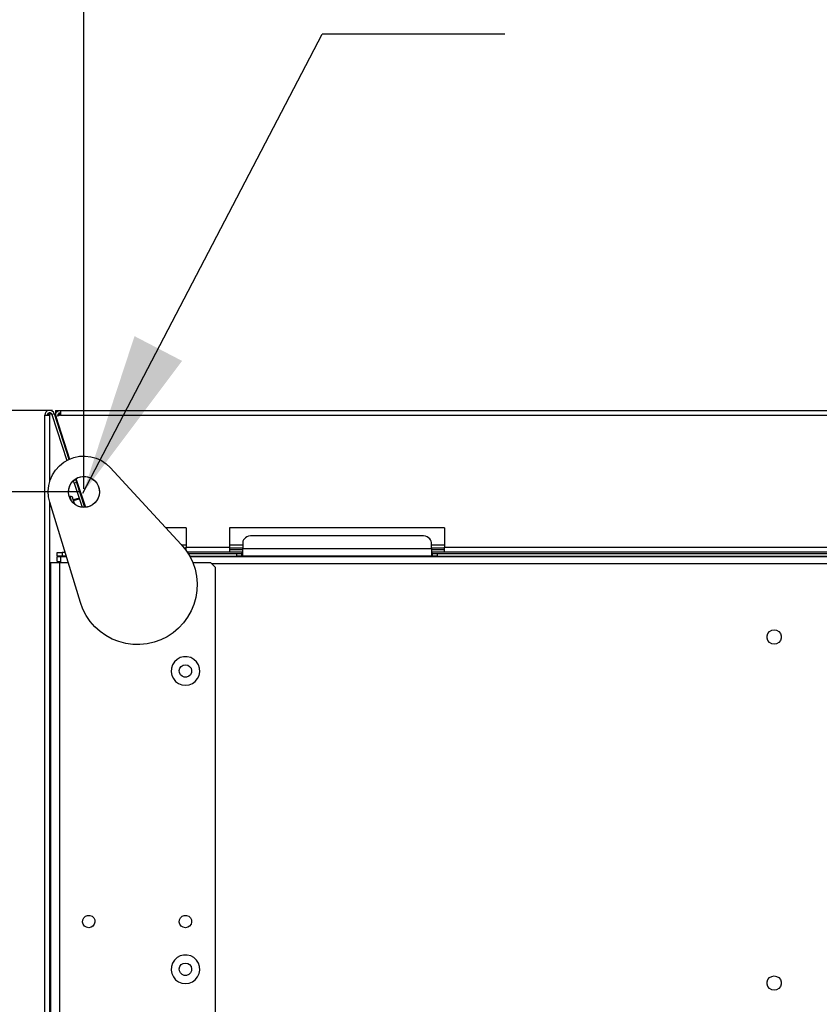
# Model space of a CAD drawing. Header units: millimetres. Extents: x 0 to 39025, y -31299 to 8400.
# Tile 218 of 256: x 14174 to 14509, y -11191 to -10779. Entities that reach past the tile are written whole.
import ezdxf

# ---------------------------------------------------------------- set-up
doc = ezdxf.new("R2010")
doc.units = ezdxf.units.MM
doc.header["$PDSIZE"] = -1
doc.layers.add('ANOTACIJE', color=7, linetype='Continuous')
doc.layers.add('DIMENZIJE', color=4, linetype='Continuous')
doc.styles.add('SLDTEXTSTYLE6', font='txt')
doc.styles.get("Standard").update_dxf_attribs({"font": 'Montserrat-Regular.ttf'})
doc.dimstyles.new('SLDDIMSTYLE0', dxfattribs={"dimtxt": 3, "dimasz": 3.414889, "dimexe": 0, "dimexo": 0.0625, "dimgap": 0.75, "dimtad": 1, "dimdec": 0, "dimlfac": 20, "dimrnd": 1e-09, "dimzin": 12, "dimdsep": 46, "dimtxsty": 'SLDTEXTSTYLE6', "dimsah": 1, "dimcen": 0.09, "dimadec": 0, "dimazin": 3, "dimtfac": 1, "dimtdec": 0, "dimtofl": 0, "dimtmove": 0, "dimatfit": 3, "dimfxl": 1, "dimfrac": 2, "dimtolj": 1, "dimtzin": 12, "dimarcsym": 0})
doc.dimstyles.new('SLDDIMSTYLE3', dxfattribs={"dimtxt": 0.18, "dimasz": 3.414889, "dimexe": 0, "dimexo": 0.0625, "dimgap": 0, "dimtad": 0, "dimtih": 1, "dimtoh": 1, "dimdec": 0, "dimrnd": 1e-09, "dimzin": 0, "dimdsep": 46, "dimtxsty": 'Standard', "dimsah": 1, "dimcen": 0.09, "dimadec": 0, "dimazin": 0, "dimtfac": 3.414889, "dimtdec": 0, "dimtofl": 0, "dimtmove": 0, "dimatfit": 3, "dimfxl": 1, "dimfrac": 2, "dimtolj": 1, "dimtzin": 0, "dimarcsym": 0})

# ---------------------------------------------------------------- blocks, each defined once
blk = doc.blocks.new('Adapt 2 (spodaj)')
at = {"lineweight": 25}
for points, knots in [([(3.9, 713.59), (3.9, 713.59), (3.57, 714.21), (3.57, 714.21), (3.57, 714.21), (3.04, 714.68), (3.04, 714.68), (3.04, 714.68), (2.39, 714.94), (2.39, 714.94), (2.39, 714.94), (1.69, 714.95), (1.69, 714.95), (1.69, 714.95), (1.02, 714.72), (1.02, 714.72), (1.02, 714.72), (0.48, 714.27), (0.48, 714.27), (0.48, 714.27), (0.12, 713.67), (0.12, 713.67), (0.12, 713.67), (0, 712.98), (0, 712.98)], [0, 0, 0, 0, 1, 1, 1, 2, 2, 2, 3, 3, 3, 4, 4, 4, 5, 5, 5, 6, 6, 6, 7, 7, 7, 8, 8, 8, 8]), ([(2.95, 713.28), (2.95, 713.28), (2.79, 713.59), (2.79, 713.59), (2.79, 713.59), (2.52, 713.83), (2.52, 713.83), (2.52, 713.83), (2.2, 713.96), (2.2, 713.96), (2.2, 713.96), (1.85, 713.96), (1.85, 713.96), (1.85, 713.96), (1.51, 713.85), (1.51, 713.85), (1.51, 713.85), (1.24, 713.63), (1.24, 713.63), (1.24, 713.63), (1.06, 713.32), (1.06, 713.32), (1.06, 713.32), (1, 712.98), (1, 712.98)], [0, 0, 0, 0, 1, 1, 1, 2, 2, 2, 3, 3, 3, 4, 4, 4, 5, 5, 5, 6, 6, 6, 7, 7, 7, 8, 8, 8, 8]), ([(4.5, 714.95), (4.5, 714.95), (4.5, 714.87), (4.5, 714.87), (4.5, 714.87), (4.5, 714.65), (4.5, 714.65), (4.5, 714.65), (4.5, 714.31), (4.5, 714.31), (4.5, 714.31), (4.5, 713.9), (4.5, 713.9), (4.5, 713.9), (4.5, 713.5), (4.5, 713.5), (4.5, 713.5), (4.5, 713.16), (4.5, 713.16), (4.5, 713.16), (4.5, 712.93), (4.5, 712.93), (4.5, 712.93), (4.5, 712.85), (4.5, 712.85)], [0, 0, 0, 0, 1, 1, 1, 2, 2, 2, 3, 3, 3, 4, 4, 4, 5, 5, 5, 6, 6, 6, 7, 7, 7, 8, 8, 8, 8]), ([(4.62, 712.36), (4.62, 712.36), (4.53, 712.82), (4.53, 712.82), (4.53, 712.82), (4.55, 713.29), (4.55, 713.29), (4.55, 713.29), (4.67, 713.74), (4.67, 713.74), (4.67, 713.74), (4.91, 714.15), (4.91, 714.15), (4.91, 714.15), (5.22, 714.5), (5.22, 714.5), (5.22, 714.5), (5.62, 714.76), (5.62, 714.76), (5.62, 714.76), (6.06, 714.92), (6.06, 714.92), (6.06, 714.92), (6.52, 714.98), (6.52, 714.98)], [0, 0, 0, 0, 1, 1, 1, 2, 2, 2, 3, 3, 3, 4, 4, 4, 5, 5, 5, 6, 6, 6, 7, 7, 7, 8, 8, 8, 8]), ([(5.57, 712.67), (5.57, 712.67), (5.53, 712.9), (5.53, 712.9), (5.53, 712.9), (5.54, 713.13), (5.54, 713.13), (5.54, 713.13), (5.6, 713.36), (5.6, 713.36), (5.6, 713.36), (5.71, 713.56), (5.71, 713.56), (5.71, 713.56), (5.87, 713.73), (5.87, 713.73), (5.87, 713.73), (6.07, 713.87), (6.07, 713.87), (6.07, 713.87), (6.29, 713.95), (6.29, 713.95), (6.29, 713.95), (6.52, 713.97), (6.52, 713.97)], [0, 0, 0, 0, 1, 1, 1, 2, 2, 2, 3, 3, 3, 4, 4, 4, 5, 5, 5, 6, 6, 6, 7, 7, 7, 8, 8, 8, 8]), ([(6.47, 714), (6.47, 714), (6.44, 713.98), (6.44, 713.98), (6.44, 713.98), (6.25, 713.79), (6.25, 713.79), (6.25, 713.79), (6.1, 713.59), (6.1, 713.59), (6.1, 713.59), (5.99, 713.37), (5.99, 713.37), (5.99, 713.37), (5.91, 713.14), (5.91, 713.14), (5.91, 713.14), (5.88, 712.9), (5.88, 712.9), (5.88, 712.9), (5.88, 712.85), (5.88, 712.85)], [0, 0, 0, 0, 1, 1, 1, 2, 2, 2, 3, 3, 3, 4, 4, 4, 5, 5, 5, 6, 6, 6, 7, 7, 7, 7]), ([(6.52, 714.98), (6.52, 714.98), (6.52, 714.94), (6.52, 714.94), (6.52, 714.94), (6.52, 714.82), (6.52, 714.82), (6.52, 714.82), (6.52, 714.64), (6.52, 714.64), (6.52, 714.64), (6.52, 714.39), (6.52, 714.39), (6.52, 714.39), (6.52, 714.09), (6.52, 714.09), (6.52, 714.09), (6.52, 713.74), (6.52, 713.74), (6.52, 713.74), (6.52, 713.36), (6.52, 713.36), (6.52, 713.36), (6.52, 712.98), (6.52, 712.98)], [0, 0, 0, 0, 1, 1, 1, 2, 2, 2, 3, 3, 3, 4, 4, 4, 5, 5, 5, 6, 6, 6, 7, 7, 7, 8, 8, 8, 8]), ([(0, 712.98), (0, 712.98), (0.08, 712.98), (0.08, 712.98), (0.08, 712.98), (0.31, 712.98), (0.31, 712.98), (0.31, 712.98), (0.65, 712.98), (0.65, 712.98), (0.65, 712.98), (1.05, 712.98), (1.05, 712.98), (1.05, 712.98), (1.45, 712.98), (1.45, 712.98), (1.45, 712.98), (1.79, 712.98), (1.79, 712.98), (1.79, 712.98), (2.02, 712.98), (2.02, 712.98), (2.02, 712.98), (2.1, 712.98), (2.1, 712.98)], [0, 0, 0, 0, 1, 1, 1, 2, 2, 2, 3, 3, 3, 4, 4, 4, 5, 5, 5, 6, 6, 6, 7, 7, 7, 8, 8, 8, 8]), ([(2, 713.31), (2, 713.31), (1.62, 713.23), (1.62, 713.23), (1.62, 713.23), (1.29, 713.15), (1.29, 713.15), (1.29, 713.15), (1.08, 713.06), (1.08, 713.06), (1.08, 713.06), (1, 712.98), (1, 712.98)], [0, 0, 0, 0, 1, 1, 1, 2, 2, 2, 3, 3, 3, 4, 4, 4, 4]), ([(2, 713.33), (2, 713.33), (1.23, 713.25), (1.23, 713.25), (1.23, 713.25), (1.05, 713.23), (1.05, 713.23)], [0, 0, 0, 0, 1, 1, 1, 2, 2, 2, 2]), ([(4.5, 712.85), (4.5, 712.85), (4.5, 712.84), (4.5, 712.84), (4.5, 712.84), (4.5, 712.79), (4.5, 712.79), (4.5, 712.79), (4.5, 712.72), (4.5, 712.72), (4.5, 712.72), (4.5, 712.62), (4.5, 712.62), (4.5, 712.62), (4.5, 712.51), (4.5, 712.51), (4.5, 712.51), (4.5, 712.37), (4.5, 712.37), (4.5, 712.37), (4.5, 712.22), (4.5, 712.22), (4.5, 712.22), (4.5, 712.07), (4.5, 712.07)], [0, 0, 0, 0, 1, 1, 1, 2, 2, 2, 3, 3, 3, 4, 4, 4, 5, 5, 5, 6, 6, 6, 7, 7, 7, 8, 8, 8, 8]), ([(5.99, 712.8), (5.99, 712.8), (6.1, 713.01), (6.1, 713.01), (6.1, 713.01), (6.25, 713.21), (6.25, 713.21), (6.25, 713.21), (6.44, 713.4), (6.44, 713.4), (6.44, 713.4), (6.52, 713.46), (6.52, 713.46)], [0, 0, 0, 0, 1, 1, 1, 2, 2, 2, 3, 3, 3, 4, 4, 4, 4]), ([(2.06, 676.45), (2.06, 676.45), (1.55, 678.76), (1.55, 678.76), (1.55, 678.76), (1.4, 681.13), (1.4, 681.13), (1.4, 681.13), (1.64, 683.49), (1.64, 683.49), (1.64, 683.49), (2.24, 685.79), (2.24, 685.79), (2.24, 685.79), (3.2, 687.96), (3.2, 687.96), (3.2, 687.96), (4.49, 689.95), (4.49, 689.95), (4.49, 689.95), (6.08, 691.72), (6.08, 691.72), (6.08, 691.72), (7.93, 693.21), (7.93, 693.21), (7.93, 693.21), (9.99, 694.39), (9.99, 694.39), (9.99, 694.39), (12.21, 695.24), (12.21, 695.24), (12.21, 695.24), (14.53, 695.72), (14.53, 695.72), (14.53, 695.72), (16.9, 695.82), (16.9, 695.82), (16.9, 695.82), (19.26, 695.56), (19.26, 695.56), (19.26, 695.56), (21.55, 694.92), (21.55, 694.92), (21.55, 694.92), (23.71, 693.93), (23.71, 693.93), (23.71, 693.93), (25.68, 692.62), (25.68, 692.62), (25.68, 692.62), (27.42, 691.01), (27.42, 691.01)], [0, 0, 0, 0, 1, 1, 1, 2, 2, 2, 3, 3, 3, 4, 4, 4, 5, 5, 5, 6, 6, 6, 7, 7, 7, 8, 8, 8, 9, 9, 9, 10, 10, 10, 11, 11, 11, 12, 12, 12, 13, 13, 13, 14, 14, 14, 15, 15, 15, 16, 16, 16, 17, 17, 17, 17]), ([(10.76, 677.6), (10.76, 677.6), (11.66, 676.39), (11.66, 676.39), (11.66, 676.39), (12.82, 675.41), (12.82, 675.41), (12.82, 675.41), (14.16, 674.73), (14.16, 674.73), (14.16, 674.73), (15.63, 674.38), (15.63, 674.38), (15.63, 674.38), (17.14, 674.38), (17.14, 674.38), (17.14, 674.38), (18.61, 674.72), (18.61, 674.72), (18.61, 674.72), (19.96, 675.39), (19.96, 675.39), (19.96, 675.39), (21.12, 676.36), (21.12, 676.36), (21.12, 676.36), (22.02, 677.57), (22.02, 677.57), (22.02, 677.57), (22.62, 678.95), (22.62, 678.95), (22.62, 678.95), (22.89, 680.44), (22.89, 680.44), (22.89, 680.44), (22.8, 681.95), (22.8, 681.95), (22.8, 681.95), (22.38, 683.39), (22.38, 683.39), (22.38, 683.39), (21.63, 684.7), (21.63, 684.7), (21.63, 684.7), (20.59, 685.8), (20.59, 685.8), (20.59, 685.8), (19.33, 686.63), (19.33, 686.63), (19.33, 686.63), (17.92, 687.16), (17.92, 687.16), (17.92, 687.16), (16.42, 687.33), (16.42, 687.33), (16.42, 687.33), (14.92, 687.16), (14.92, 687.16), (14.92, 687.16), (13.5, 686.65), (13.5, 686.65), (13.5, 686.65), (12.23, 685.82), (12.23, 685.82), (12.23, 685.82), (11.2, 684.73), (11.2, 684.73), (11.2, 684.73), (10.44, 683.42), (10.44, 683.42), (10.44, 683.42), (10, 681.98), (10, 681.98), (10, 681.98), (9.91, 680.47), (9.91, 680.47), (9.91, 680.47), (10.17, 678.99), (10.17, 678.99), (10.17, 678.99), (10.76, 677.6), (10.76, 677.6)], [0, 0, 0, 0, 1, 1, 1, 2, 2, 2, 3, 3, 3, 4, 4, 4, 5, 5, 5, 6, 6, 6, 7, 7, 7, 8, 8, 8, 9, 9, 9, 10, 10, 10, 11, 11, 11, 12, 12, 12, 13, 13, 13, 14, 14, 14, 15, 15, 15, 16, 16, 16, 17, 17, 17, 18, 18, 18, 19, 19, 19, 20, 20, 20, 21, 21, 21, 22, 22, 22, 23, 23, 23, 24, 24, 24, 25, 25, 25, 26, 26, 26, 27, 27, 27, 27]), ([(10.57, 678.85), (10.57, 678.85), (10.41, 678.77), (10.41, 678.77), (10.41, 678.77), (10.27, 678.68), (10.27, 678.68)], [0, 0, 0, 0, 1, 1, 1, 2, 2, 2, 2]), ([(11.7, 678.27), (11.7, 678.27), (11.63, 678.43), (11.63, 678.43), (11.63, 678.43), (11.53, 678.58), (11.53, 678.58), (11.53, 678.58), (11.4, 678.7), (11.4, 678.7), (11.4, 678.7), (11.25, 678.79), (11.25, 678.79), (11.25, 678.79), (11.09, 678.86), (11.09, 678.86), (11.09, 678.86), (10.92, 678.89), (10.92, 678.89), (10.92, 678.89), (10.74, 678.88), (10.74, 678.88), (10.74, 678.88), (10.57, 678.85), (10.57, 678.85)], [0, 0, 0, 0, 1, 1, 1, 2, 2, 2, 3, 3, 3, 4, 4, 4, 5, 5, 5, 6, 6, 6, 7, 7, 7, 8, 8, 8, 8]), ([(11.18, 676.96), (11.18, 676.96), (11.01, 677.5), (11.01, 677.5), (11.01, 677.5), (10.76, 678.27), (10.76, 678.27), (10.76, 678.27), (10.61, 678.73), (10.61, 678.73), (10.61, 678.73), (10.57, 678.85), (10.57, 678.85)], [0, 0, 0, 0, 1, 1, 1, 2, 2, 2, 3, 3, 3, 4, 4, 4, 4]), ([(12.57, 675.58), (12.57, 675.58), (12.53, 675.71), (12.53, 675.71), (12.53, 675.71), (12.19, 676.77), (12.19, 676.77), (12.19, 676.77), (11.92, 677.58), (11.92, 677.58), (11.92, 677.58), (11.76, 678.09), (11.76, 678.09), (11.76, 678.09), (11.7, 678.27), (11.7, 678.27)], [0, 0, 0, 0, 1, 1, 1, 2, 2, 2, 3, 3, 3, 4, 4, 4, 5, 5, 5, 5]), ([(86.9, 662.41), (86.9, 662.41), (86.12, 662.36), (86.12, 662.36), (86.12, 662.36), (85.37, 662.19), (85.37, 662.19), (85.37, 662.19), (84.68, 661.93), (84.68, 661.93), (84.68, 661.93), (84.07, 661.58), (84.07, 661.58), (84.07, 661.58), (83.58, 661.15), (83.58, 661.15), (83.58, 661.15), (83.21, 660.66), (83.21, 660.66), (83.21, 660.66), (82.98, 660.13), (82.98, 660.13), (82.98, 660.13), (82.9, 659.58), (82.9, 659.58)], [0, 0, 0, 0, 1, 1, 1, 2, 2, 2, 3, 3, 3, 4, 4, 4, 5, 5, 5, 6, 6, 6, 7, 7, 7, 8, 8, 8, 8]), ([(161.9, 659.58), (161.9, 659.58), (161.82, 660.13), (161.82, 660.13), (161.82, 660.13), (161.6, 660.66), (161.6, 660.66), (161.6, 660.66), (161.23, 661.15), (161.23, 661.15), (161.23, 661.15), (160.73, 661.58), (160.73, 661.58), (160.73, 661.58), (160.12, 661.93), (160.12, 661.93), (160.12, 661.93), (159.43, 662.19), (159.43, 662.19), (159.43, 662.19), (158.68, 662.36), (158.68, 662.36), (158.68, 662.36), (157.9, 662.41), (157.9, 662.41)], [0, 0, 0, 0, 1, 1, 1, 2, 2, 2, 3, 3, 3, 4, 4, 4, 5, 5, 5, 6, 6, 6, 7, 7, 7, 8, 8, 8, 8]), ([(57.17, 658.76), (57.17, 658.76), (59.07, 656.44), (59.07, 656.44), (59.07, 656.44), (60.67, 653.92), (60.67, 653.92), (60.67, 653.92), (61.96, 651.22), (61.96, 651.22), (61.96, 651.22), (62.92, 648.39), (62.92, 648.39), (62.92, 648.39), (63.53, 645.46), (63.53, 645.46), (63.53, 645.46), (63.79, 642.48), (63.79, 642.48), (63.79, 642.48), (63.69, 639.5), (63.69, 639.5), (63.69, 639.5), (63.24, 636.54), (63.24, 636.54), (63.24, 636.54), (62.44, 633.66), (62.44, 633.66), (62.44, 633.66), (61.3, 630.9), (61.3, 630.9), (61.3, 630.9), (59.83, 628.29), (59.83, 628.29), (59.83, 628.29), (58.07, 625.88), (58.07, 625.88), (58.07, 625.88), (56.03, 623.69), (56.03, 623.69), (56.03, 623.69), (53.75, 621.76), (53.75, 621.76), (53.75, 621.76), (51.24, 620.12), (51.24, 620.12), (51.24, 620.12), (48.57, 618.79), (48.57, 618.79), (48.57, 618.79), (45.75, 617.79), (45.75, 617.79), (45.75, 617.79), (42.83, 617.13), (42.83, 617.13), (42.83, 617.13), (39.86, 616.83), (39.86, 616.83), (39.86, 616.83), (36.87, 616.88), (36.87, 616.88), (36.87, 616.88), (33.91, 617.29), (33.91, 617.29), (33.91, 617.29), (31.02, 618.05), (31.02, 618.05), (31.02, 618.05), (28.24, 619.15), (28.24, 619.15), (28.24, 619.15), (25.61, 620.57), (25.61, 620.57), (25.61, 620.57), (23.17, 622.29), (23.17, 622.29), (23.17, 622.29), (20.95, 624.3), (20.95, 624.3), (20.95, 624.3), (18.99, 626.56), (18.99, 626.56), (18.99, 626.56), (17.31, 629.03), (17.31, 629.03), (17.31, 629.03), (15.94, 631.69), (15.94, 631.69), (15.94, 631.69), (14.89, 634.49), (14.89, 634.49)], [0, 0, 0, 0, 1, 1, 1, 2, 2, 2, 3, 3, 3, 4, 4, 4, 5, 5, 5, 6, 6, 6, 7, 7, 7, 8, 8, 8, 9, 9, 9, 10, 10, 10, 11, 11, 11, 12, 12, 12, 13, 13, 13, 14, 14, 14, 15, 15, 15, 16, 16, 16, 17, 17, 17, 18, 18, 18, 19, 19, 19, 20, 20, 20, 21, 21, 21, 22, 22, 22, 23, 23, 23, 24, 24, 24, 25, 25, 25, 26, 26, 26, 27, 27, 27, 28, 28, 28, 29, 29, 29, 30, 30, 30, 30]), ([(59.16, 656.32), (59.16, 656.32), (59.16, 656.56), (59.16, 656.56), (59.16, 656.56), (59.16, 656.91), (59.16, 656.91), (59.16, 656.91), (59.16, 657.29), (59.16, 657.29), (59.16, 657.29), (59.16, 657.67), (59.16, 657.67)], [0, 0, 0, 0, 1, 1, 1, 2, 2, 2, 3, 3, 3, 4, 4, 4, 4]), ([(77.4, 657.67), (77.4, 657.67), (77.4, 657.29), (77.4, 657.29), (77.4, 657.29), (77.4, 656.91), (77.4, 656.91), (77.4, 656.91), (77.4, 656.56), (77.4, 656.56), (77.4, 656.56), (77.4, 656.26), (77.4, 656.26), (77.4, 656.26), (77.4, 656.01), (77.4, 656.01), (77.4, 656.01), (77.4, 655.83), (77.4, 655.83), (77.4, 655.83), (77.4, 655.71), (77.4, 655.71), (77.4, 655.71), (77.4, 655.67), (77.4, 655.67)], [0, 0, 0, 0, 1, 1, 1, 2, 2, 2, 3, 3, 3, 4, 4, 4, 5, 5, 5, 6, 6, 6, 7, 7, 7, 8, 8, 8, 8]), ([(82.9, 653.92), (82.9, 653.92), (82.9, 654), (82.9, 654), (82.9, 654), (82.9, 654.23), (82.9, 654.23), (82.9, 654.23), (82.9, 654.58), (82.9, 654.58), (82.9, 654.58), (82.9, 655.04), (82.9, 655.04), (82.9, 655.04), (82.9, 655.55), (82.9, 655.55), (82.9, 655.55), (82.9, 656.08), (82.9, 656.08), (82.9, 656.08), (82.9, 656.57), (82.9, 656.57), (82.9, 656.57), (82.9, 657), (82.9, 657)], [0, 0, 0, 0, 1, 1, 1, 2, 2, 2, 3, 3, 3, 4, 4, 4, 5, 5, 5, 6, 6, 6, 7, 7, 7, 8, 8, 8, 8]), ([(161.9, 657), (161.9, 657), (161.9, 656.57), (161.9, 656.57), (161.9, 656.57), (161.9, 656.08), (161.9, 656.08), (161.9, 656.08), (161.9, 655.55), (161.9, 655.55), (161.9, 655.55), (161.9, 655.04), (161.9, 655.04), (161.9, 655.04), (161.9, 654.58), (161.9, 654.58), (161.9, 654.58), (161.9, 654.23), (161.9, 654.23), (161.9, 654.23), (161.9, 654), (161.9, 654), (161.9, 654), (161.9, 653.92), (161.9, 653.92)], [0, 0, 0, 0, 1, 1, 1, 2, 2, 2, 3, 3, 3, 4, 4, 4, 5, 5, 5, 6, 6, 6, 7, 7, 7, 8, 8, 8, 8]), ([(167.4, 655.67), (167.4, 655.67), (167.4, 655.71), (167.4, 655.71), (167.4, 655.71), (167.4, 655.83), (167.4, 655.83), (167.4, 655.83), (167.4, 656.01), (167.4, 656.01), (167.4, 656.01), (167.4, 656.26), (167.4, 656.26), (167.4, 656.26), (167.4, 656.56), (167.4, 656.56), (167.4, 656.56), (167.4, 656.91), (167.4, 656.91), (167.4, 656.91), (167.4, 657.29), (167.4, 657.29), (167.4, 657.29), (167.4, 657.67), (167.4, 657.67)], [0, 0, 0, 0, 1, 1, 1, 2, 2, 2, 3, 3, 3, 4, 4, 4, 5, 5, 5, 6, 6, 6, 7, 7, 7, 8, 8, 8, 8]), ([(6.7, 651.28), (6.7, 651.28), (6.7, 651.37), (6.7, 651.37), (6.7, 651.37), (6.7, 651.9), (6.7, 651.9), (6.7, 651.9), (6.7, 652.38), (6.7, 652.38), (6.7, 652.38), (6.7, 652.81), (6.7, 652.81), (6.7, 652.81), (6.7, 653.15), (6.7, 653.15), (6.7, 653.15), (6.7, 653.41), (6.7, 653.41), (6.7, 653.41), (6.7, 653.57), (6.7, 653.57), (6.7, 653.57), (6.7, 653.63), (6.7, 653.63)], [0, 0, 0, 0, 1, 1, 1, 2, 2, 2, 3, 3, 3, 4, 4, 4, 5, 5, 5, 6, 6, 6, 7, 7, 7, 8, 8, 8, 8]), ([(2.4, 651.28), (2.4, 651.28), (2.47, 651.28), (2.47, 651.28), (2.47, 651.28), (2.69, 651.28), (2.69, 651.28), (2.69, 651.28), (3.04, 651.28), (3.04, 651.28), (3.04, 651.28), (3.51, 651.28), (3.51, 651.28), (3.51, 651.28), (4.09, 651.28), (4.09, 651.28), (4.09, 651.28), (4.75, 651.28), (4.75, 651.28), (4.75, 651.28), (5.46, 651.28), (5.46, 651.28), (5.46, 651.28), (6.2, 651.28), (6.2, 651.28)], [0, 0, 0, 0, 1, 1, 1, 2, 2, 2, 3, 3, 3, 4, 4, 4, 5, 5, 5, 6, 6, 6, 7, 7, 7, 8, 8, 8, 8]), ([(305.5, 622.98), (305.5, 622.98), (304.47, 622.8), (304.47, 622.8), (304.47, 622.8), (303.57, 622.27), (303.57, 622.27), (303.57, 622.27), (302.9, 621.48), (302.9, 621.48), (302.9, 621.48), (302.55, 620.5), (302.55, 620.5), (302.55, 620.5), (302.55, 619.46), (302.55, 619.46), (302.55, 619.46), (302.9, 618.47), (302.9, 618.47), (302.9, 618.47), (303.57, 617.68), (303.57, 617.68), (303.57, 617.68), (304.47, 617.16), (304.47, 617.16), (304.47, 617.16), (305.5, 616.98), (305.5, 616.98), (305.5, 616.98), (306.53, 617.16), (306.53, 617.16), (306.53, 617.16), (307.43, 617.68), (307.43, 617.68), (307.43, 617.68), (308.1, 618.47), (308.1, 618.47), (308.1, 618.47), (308.45, 619.46), (308.45, 619.46), (308.45, 619.46), (308.45, 620.5), (308.45, 620.5), (308.45, 620.5), (308.1, 621.48), (308.1, 621.48), (308.1, 621.48), (307.43, 622.27), (307.43, 622.27), (307.43, 622.27), (306.53, 622.8), (306.53, 622.8), (306.53, 622.8), (305.5, 622.98), (305.5, 622.98)], [0, 0, 0, 0, 1, 1, 1, 2, 2, 2, 3, 3, 3, 4, 4, 4, 5, 5, 5, 6, 6, 6, 7, 7, 7, 8, 8, 8, 9, 9, 9, 10, 10, 10, 11, 11, 11, 12, 12, 12, 13, 13, 13, 14, 14, 14, 15, 15, 15, 16, 16, 16, 17, 17, 17, 18, 18, 18, 18]), ([(305.5, 616.98), (305.5, 616.98), (306.53, 617.16), (306.53, 617.16), (306.53, 617.16), (307.43, 617.68), (307.43, 617.68), (307.43, 617.68), (308.1, 618.47), (308.1, 618.47), (308.1, 618.47), (308.45, 619.46), (308.45, 619.46), (308.45, 619.46), (308.45, 620.5), (308.45, 620.5), (308.45, 620.5), (308.1, 621.48), (308.1, 621.48), (308.1, 621.48), (307.43, 622.27), (307.43, 622.27), (307.43, 622.27), (306.53, 622.8), (306.53, 622.8), (306.53, 622.8), (305.5, 622.98), (305.5, 622.98), (305.5, 622.98), (304.47, 622.8), (304.47, 622.8), (304.47, 622.8), (303.57, 622.27), (303.57, 622.27), (303.57, 622.27), (302.9, 621.48), (302.9, 621.48), (302.9, 621.48), (302.55, 620.5), (302.55, 620.5), (302.55, 620.5), (302.55, 619.46), (302.55, 619.46), (302.55, 619.46), (302.9, 618.47), (302.9, 618.47), (302.9, 618.47), (303.57, 617.68), (303.57, 617.68), (303.57, 617.68), (304.47, 617.16), (304.47, 617.16), (304.47, 617.16), (305.5, 616.98), (305.5, 616.98)], [0, 0, 0, 0, 1, 1, 1, 2, 2, 2, 3, 3, 3, 4, 4, 4, 5, 5, 5, 6, 6, 6, 7, 7, 7, 8, 8, 8, 9, 9, 9, 10, 10, 10, 11, 11, 11, 12, 12, 12, 13, 13, 13, 14, 14, 14, 15, 15, 15, 16, 16, 16, 17, 17, 17, 18, 18, 18, 18]), ([(58.9, 599.78), (58.9, 599.78), (57.41, 599.96), (57.41, 599.96), (57.41, 599.96), (56.01, 600.52), (56.01, 600.52), (56.01, 600.52), (54.79, 601.4), (54.79, 601.4), (54.79, 601.4), (53.83, 602.56), (53.83, 602.56), (53.83, 602.56), (53.2, 603.92), (53.2, 603.92), (53.2, 603.92), (52.91, 605.4), (52.91, 605.4), (52.91, 605.4), (53.01, 606.9), (53.01, 606.9), (53.01, 606.9), (53.47, 608.33), (53.47, 608.33), (53.47, 608.33), (54.28, 609.6), (54.28, 609.6), (54.28, 609.6), (55.38, 610.63), (55.38, 610.63), (55.38, 610.63), (56.69, 611.36), (56.69, 611.36), (56.69, 611.36), (58.15, 611.73), (58.15, 611.73), (58.15, 611.73), (59.65, 611.73), (59.65, 611.73), (59.65, 611.73), (61.11, 611.36), (61.11, 611.36), (61.11, 611.36), (62.43, 610.63), (62.43, 610.63), (62.43, 610.63), (63.52, 609.6), (63.52, 609.6), (63.52, 609.6), (64.33, 608.33), (64.33, 608.33), (64.33, 608.33), (64.79, 606.9), (64.79, 606.9), (64.79, 606.9), (64.89, 605.4), (64.89, 605.4), (64.89, 605.4), (64.61, 603.92), (64.61, 603.92), (64.61, 603.92), (63.97, 602.56), (63.97, 602.56), (63.97, 602.56), (63.01, 601.4), (63.01, 601.4), (63.01, 601.4), (61.79, 600.52), (61.79, 600.52), (61.79, 600.52), (60.39, 599.96), (60.39, 599.96), (60.39, 599.96), (58.9, 599.78), (58.9, 599.78)], [0, 0, 0, 0, 1, 1, 1, 2, 2, 2, 3, 3, 3, 4, 4, 4, 5, 5, 5, 6, 6, 6, 7, 7, 7, 8, 8, 8, 9, 9, 9, 10, 10, 10, 11, 11, 11, 12, 12, 12, 13, 13, 13, 14, 14, 14, 15, 15, 15, 16, 16, 16, 17, 17, 17, 18, 18, 18, 19, 19, 19, 20, 20, 20, 21, 21, 21, 22, 22, 22, 23, 23, 23, 24, 24, 24, 25, 25, 25, 25]), ([(58.9, 608.37), (58.9, 608.37), (57.96, 608.2), (57.96, 608.2), (57.96, 608.2), (57.15, 607.7), (57.15, 607.7), (57.15, 607.7), (56.57, 606.94), (56.57, 606.94), (56.57, 606.94), (56.31, 606.01), (56.31, 606.01), (56.31, 606.01), (56.4, 605.07), (56.4, 605.07), (56.4, 605.07), (56.83, 604.21), (56.83, 604.21), (56.83, 604.21), (57.53, 603.57), (57.53, 603.57), (57.53, 603.57), (58.42, 603.22), (58.42, 603.22), (58.42, 603.22), (59.38, 603.22), (59.38, 603.22), (59.38, 603.22), (60.27, 603.57), (60.27, 603.57), (60.27, 603.57), (60.98, 604.21), (60.98, 604.21), (60.98, 604.21), (61.4, 605.07), (61.4, 605.07), (61.4, 605.07), (61.49, 606.01), (61.49, 606.01), (61.49, 606.01), (61.23, 606.94), (61.23, 606.94), (61.23, 606.94), (60.65, 607.7), (60.65, 607.7), (60.65, 607.7), (59.84, 608.2), (59.84, 608.2), (59.84, 608.2), (58.9, 608.37), (58.9, 608.37)], [0, 0, 0, 0, 1, 1, 1, 2, 2, 2, 3, 3, 3, 4, 4, 4, 5, 5, 5, 6, 6, 6, 7, 7, 7, 8, 8, 8, 9, 9, 9, 10, 10, 10, 11, 11, 11, 12, 12, 12, 13, 13, 13, 14, 14, 14, 15, 15, 15, 16, 16, 16, 17, 17, 17, 17]), ([(2.1, 600.38), (2.1, 600.38), (2.14, 600.38), (2.14, 600.38), (2.14, 600.38), (2.27, 600.38), (2.27, 600.38), (2.27, 600.38), (2.4, 600.38), (2.4, 600.38)], [0, 0, 0, 0, 1, 1, 1, 2, 2, 2, 3, 3, 3, 3]), ([(2.4, 520.38), (2.4, 520.38), (2.27, 520.38), (2.27, 520.38), (2.27, 520.38), (2.14, 520.38), (2.14, 520.38), (2.14, 520.38), (2.1, 520.38), (2.1, 520.38)], [0, 0, 0, 0, 1, 1, 1, 2, 2, 2, 3, 3, 3, 3]), ([(18.4, 498.17), (18.4, 498.17), (19.34, 498.35), (19.34, 498.35), (19.34, 498.35), (20.15, 498.85), (20.15, 498.85), (20.15, 498.85), (20.73, 499.62), (20.73, 499.62), (20.73, 499.62), (20.99, 500.53), (20.99, 500.53), (20.99, 500.53), (20.9, 501.49), (20.9, 501.49), (20.9, 501.49), (20.48, 502.34), (20.48, 502.34), (20.48, 502.34), (19.77, 502.99), (19.77, 502.99), (19.77, 502.99), (18.88, 503.33), (18.88, 503.33), (18.88, 503.33), (17.92, 503.33), (17.92, 503.33), (17.92, 503.33), (17.03, 502.99), (17.03, 502.99), (17.03, 502.99), (16.33, 502.34), (16.33, 502.34), (16.33, 502.34), (15.9, 501.49), (15.9, 501.49), (15.9, 501.49), (15.81, 500.53), (15.81, 500.53), (15.81, 500.53), (16.07, 499.62), (16.07, 499.62), (16.07, 499.62), (16.65, 498.85), (16.65, 498.85), (16.65, 498.85), (17.46, 498.35), (17.46, 498.35), (17.46, 498.35), (18.4, 498.17), (18.4, 498.17)], [0, 0, 0, 0, 1, 1, 1, 2, 2, 2, 3, 3, 3, 4, 4, 4, 5, 5, 5, 6, 6, 6, 7, 7, 7, 8, 8, 8, 9, 9, 9, 10, 10, 10, 11, 11, 11, 12, 12, 12, 13, 13, 13, 14, 14, 14, 15, 15, 15, 16, 16, 16, 17, 17, 17, 17]), ([(58.9, 498.17), (58.9, 498.17), (59.84, 498.35), (59.84, 498.35), (59.84, 498.35), (60.65, 498.85), (60.65, 498.85), (60.65, 498.85), (61.23, 499.62), (61.23, 499.62), (61.23, 499.62), (61.49, 500.53), (61.49, 500.53), (61.49, 500.53), (61.4, 501.49), (61.4, 501.49), (61.4, 501.49), (60.98, 502.34), (60.98, 502.34), (60.98, 502.34), (60.27, 502.99), (60.27, 502.99), (60.27, 502.99), (59.38, 503.33), (59.38, 503.33), (59.38, 503.33), (58.42, 503.33), (58.42, 503.33), (58.42, 503.33), (57.53, 502.99), (57.53, 502.99), (57.53, 502.99), (56.83, 502.34), (56.83, 502.34), (56.83, 502.34), (56.4, 501.49), (56.4, 501.49), (56.4, 501.49), (56.31, 500.53), (56.31, 500.53), (56.31, 500.53), (56.57, 499.62), (56.57, 499.62), (56.57, 499.62), (57.15, 498.85), (57.15, 498.85), (57.15, 498.85), (57.96, 498.35), (57.96, 498.35), (57.96, 498.35), (58.9, 498.17), (58.9, 498.17)], [0, 0, 0, 0, 1, 1, 1, 2, 2, 2, 3, 3, 3, 4, 4, 4, 5, 5, 5, 6, 6, 6, 7, 7, 7, 8, 8, 8, 9, 9, 9, 10, 10, 10, 11, 11, 11, 12, 12, 12, 13, 13, 13, 14, 14, 14, 15, 15, 15, 16, 16, 16, 17, 17, 17, 17]), ([(58.9, 474.77), (58.9, 474.77), (57.41, 474.96), (57.41, 474.96), (57.41, 474.96), (56.01, 475.52), (56.01, 475.52), (56.01, 475.52), (54.79, 476.4), (54.79, 476.4), (54.79, 476.4), (53.83, 477.56), (53.83, 477.56), (53.83, 477.56), (53.2, 478.92), (53.2, 478.92), (53.2, 478.92), (52.91, 480.4), (52.91, 480.4), (52.91, 480.4), (53.01, 481.9), (53.01, 481.9), (53.01, 481.9), (53.47, 483.33), (53.47, 483.33), (53.47, 483.33), (54.28, 484.6), (54.28, 484.6), (54.28, 484.6), (55.38, 485.63), (55.38, 485.63), (55.38, 485.63), (56.69, 486.36), (56.69, 486.36), (56.69, 486.36), (58.15, 486.73), (58.15, 486.73), (58.15, 486.73), (59.65, 486.73), (59.65, 486.73), (59.65, 486.73), (61.11, 486.36), (61.11, 486.36), (61.11, 486.36), (62.43, 485.63), (62.43, 485.63), (62.43, 485.63), (63.52, 484.6), (63.52, 484.6), (63.52, 484.6), (64.33, 483.33), (64.33, 483.33), (64.33, 483.33), (64.79, 481.9), (64.79, 481.9), (64.79, 481.9), (64.89, 480.4), (64.89, 480.4), (64.89, 480.4), (64.61, 478.92), (64.61, 478.92), (64.61, 478.92), (63.97, 477.56), (63.97, 477.56), (63.97, 477.56), (63.01, 476.4), (63.01, 476.4), (63.01, 476.4), (61.79, 475.52), (61.79, 475.52), (61.79, 475.52), (60.39, 474.96), (60.39, 474.96), (60.39, 474.96), (58.9, 474.77), (58.9, 474.77)], [0, 0, 0, 0, 1, 1, 1, 2, 2, 2, 3, 3, 3, 4, 4, 4, 5, 5, 5, 6, 6, 6, 7, 7, 7, 8, 8, 8, 9, 9, 9, 10, 10, 10, 11, 11, 11, 12, 12, 12, 13, 13, 13, 14, 14, 14, 15, 15, 15, 16, 16, 16, 17, 17, 17, 18, 18, 18, 19, 19, 19, 20, 20, 20, 21, 21, 21, 22, 22, 22, 23, 23, 23, 24, 24, 24, 25, 25, 25, 25]), ([(58.9, 483.38), (58.9, 483.38), (57.96, 483.2), (57.96, 483.2), (57.96, 483.2), (57.15, 482.7), (57.15, 482.7), (57.15, 482.7), (56.57, 481.94), (56.57, 481.94), (56.57, 481.94), (56.31, 481.01), (56.31, 481.01), (56.31, 481.01), (56.4, 480.07), (56.4, 480.07), (56.4, 480.07), (56.83, 479.21), (56.83, 479.21), (56.83, 479.21), (57.53, 478.57), (57.53, 478.57), (57.53, 478.57), (58.42, 478.22), (58.42, 478.22), (58.42, 478.22), (59.38, 478.22), (59.38, 478.22), (59.38, 478.22), (60.27, 478.57), (60.27, 478.57), (60.27, 478.57), (60.98, 479.21), (60.98, 479.21), (60.98, 479.21), (61.4, 480.07), (61.4, 480.07), (61.4, 480.07), (61.49, 481.01), (61.49, 481.01), (61.49, 481.01), (61.23, 481.94), (61.23, 481.94), (61.23, 481.94), (60.65, 482.7), (60.65, 482.7), (60.65, 482.7), (59.84, 483.2), (59.84, 483.2), (59.84, 483.2), (58.9, 483.38), (58.9, 483.38)], [0, 0, 0, 0, 1, 1, 1, 2, 2, 2, 3, 3, 3, 4, 4, 4, 5, 5, 5, 6, 6, 6, 7, 7, 7, 8, 8, 8, 9, 9, 9, 10, 10, 10, 11, 11, 11, 12, 12, 12, 13, 13, 13, 14, 14, 14, 15, 15, 15, 16, 16, 16, 17, 17, 17, 17]), ([(305.5, 477.98), (305.5, 477.98), (304.47, 477.79), (304.47, 477.79), (304.47, 477.79), (303.57, 477.28), (303.57, 477.28), (303.57, 477.28), (302.9, 476.47), (302.9, 476.47), (302.9, 476.47), (302.55, 475.5), (302.55, 475.5), (302.55, 475.5), (302.55, 474.45), (302.55, 474.45), (302.55, 474.45), (302.9, 473.48), (302.9, 473.48), (302.9, 473.48), (303.57, 472.68), (303.57, 472.68), (303.57, 472.68), (304.47, 472.16), (304.47, 472.16), (304.47, 472.16), (305.5, 471.98), (305.5, 471.98), (305.5, 471.98), (306.53, 472.16), (306.53, 472.16), (306.53, 472.16), (307.43, 472.68), (307.43, 472.68), (307.43, 472.68), (308.1, 473.48), (308.1, 473.48), (308.1, 473.48), (308.45, 474.45), (308.45, 474.45), (308.45, 474.45), (308.45, 475.5), (308.45, 475.5), (308.45, 475.5), (308.1, 476.47), (308.1, 476.47), (308.1, 476.47), (307.43, 477.28), (307.43, 477.28), (307.43, 477.28), (306.53, 477.79), (306.53, 477.79), (306.53, 477.79), (305.5, 477.98), (305.5, 477.98)], [0, 0, 0, 0, 1, 1, 1, 2, 2, 2, 3, 3, 3, 4, 4, 4, 5, 5, 5, 6, 6, 6, 7, 7, 7, 8, 8, 8, 9, 9, 9, 10, 10, 10, 11, 11, 11, 12, 12, 12, 13, 13, 13, 14, 14, 14, 15, 15, 15, 16, 16, 16, 17, 17, 17, 18, 18, 18, 18]), ([(305.5, 471.98), (305.5, 471.98), (306.53, 472.16), (306.53, 472.16), (306.53, 472.16), (307.43, 472.68), (307.43, 472.68), (307.43, 472.68), (308.1, 473.48), (308.1, 473.48), (308.1, 473.48), (308.45, 474.45), (308.45, 474.45), (308.45, 474.45), (308.45, 475.5), (308.45, 475.5), (308.45, 475.5), (308.1, 476.47), (308.1, 476.47), (308.1, 476.47), (307.43, 477.28), (307.43, 477.28), (307.43, 477.28), (306.53, 477.79), (306.53, 477.79), (306.53, 477.79), (305.5, 477.98), (305.5, 477.98), (305.5, 477.98), (304.47, 477.79), (304.47, 477.79), (304.47, 477.79), (303.57, 477.28), (303.57, 477.28), (303.57, 477.28), (302.9, 476.47), (302.9, 476.47), (302.9, 476.47), (302.55, 475.5), (302.55, 475.5), (302.55, 475.5), (302.55, 474.45), (302.55, 474.45), (302.55, 474.45), (302.9, 473.48), (302.9, 473.48), (302.9, 473.48), (303.57, 472.68), (303.57, 472.68), (303.57, 472.68), (304.47, 472.16), (304.47, 472.16), (304.47, 472.16), (305.5, 471.98), (305.5, 471.98)], [0, 0, 0, 0, 1, 1, 1, 2, 2, 2, 3, 3, 3, 4, 4, 4, 5, 5, 5, 6, 6, 6, 7, 7, 7, 8, 8, 8, 9, 9, 9, 10, 10, 10, 11, 11, 11, 12, 12, 12, 13, 13, 13, 14, 14, 14, 15, 15, 15, 16, 16, 16, 17, 17, 17, 18, 18, 18, 18])]:
    blk.add_open_spline(points, degree=3, knots=knots, dxfattribs=at)
for points in [[(4.5, 714.95), (4.5, 714.95), (6.52, 714.95), (6.52, 714.95)], [(6.52, 714.98), (6.52, 714.98), (1143.48, 714.98), (1143.48, 714.98)], [(0, 1.98), (0, 1.98), (0, 712.98), (0, 712.98)], [(2, 713.33), (2, 713.33), (2.88, 713.46), (2.88, 713.46)], [(2.89, 713.44), (2.89, 713.44), (2, 713.31), (2, 713.31)], [(2, 713.33), (2, 713.33), (2, 713.31), (2, 713.31)], [(2, 712.98), (2, 712.98), (2, 713.31), (2, 713.31)], [(2.1, 685.36), (2.1, 685.36), (2.1, 712.98), (2.1, 712.98)], [(2.95, 713.28), (2.95, 713.28), (3.9, 713.59), (3.9, 713.59)], [(2.95, 713.28), (2.95, 713.28), (9.22, 694), (9.22, 694)], [(3.89, 713.61), (3.89, 713.61), (3.9, 713.61), (3.9, 713.61)], [(3.9, 713.61), (3.9, 713.61), (3.9, 713.59), (3.9, 713.59)], [(3.9, 713.61), (3.9, 713.61), (10.13, 694.46), (10.13, 694.46)], [(3.9, 713.59), (3.9, 713.59), (10.12, 694.46), (10.12, 694.46)], [(4.39, 712.12), (4.39, 712.12), (4.5, 712.12), (4.5, 712.12)], [(4.4, 712.09), (4.4, 712.09), (4.5, 712.09), (4.5, 712.09)], [(4.4, 712.09), (4.4, 712.09), (4.5, 712.09), (4.5, 712.09)], [(4.5, 712.07), (4.5, 712.07), (4.82, 711.76), (4.82, 711.76)], [(4.5, 712.07), (4.5, 712.07), (4.71, 712.07), (4.71, 712.07)], [(4.98, 711.26), (4.98, 711.26), (4.52, 711.72), (4.52, 711.72)], [(4.99, 711.23), (4.99, 711.23), (4.53, 711.69), (4.53, 711.69)], [(6.52, 712.98), (6.52, 712.98), (4.62, 712.36), (4.62, 712.36)], [(4.62, 712.36), (4.62, 712.36), (10.4, 694.58), (10.4, 694.58)], [(5.54, 712.85), (5.54, 712.85), (5.88, 712.85), (5.88, 712.85)], [(5.88, 712.85), (5.88, 712.85), (5.88, 712.76), (5.88, 712.76)], [(6.52, 712.98), (6.52, 712.98), (1143.48, 712.98), (1143.48, 712.98)], [(27.42, 691.01), (27.42, 691.01), (57.17, 658.76), (57.17, 658.76)], [(12.34, 684.4), (12.34, 684.4), (11.96, 685.58), (11.96, 685.58)], [(12.79, 686.24), (12.79, 686.24), (13.29, 684.71), (13.29, 684.71)], [(12.8, 686.24), (12.8, 686.24), (16.67, 674.34), (16.67, 674.34)], [(13.05, 686.41), (13.05, 686.41), (16.97, 674.36), (16.97, 674.36)], [(13.29, 684.71), (13.29, 684.71), (12.34, 684.4), (12.34, 684.4)], [(12.34, 684.4), (12.34, 684.4), (15.59, 674.39), (15.59, 674.39)], [(13.29, 684.71), (13.29, 684.71), (16.66, 674.34), (16.66, 674.34)], [(14.39, 682.3), (14.39, 682.3), (14.39, 682.3), (14.39, 682.3)], [(15, 680.39), (15, 680.39), (14.39, 682.3), (14.39, 682.3)], [(14.35, 678.19), (14.35, 678.19), (11.98, 677.42), (11.98, 677.42)], [(12.06, 677.14), (12.06, 677.14), (14.44, 677.92), (14.44, 677.92)], [(15.01, 680.39), (15.01, 680.39), (15, 680.39), (15, 680.39)], [(16.97, 674.36), (16.97, 674.36), (15, 680.39), (15, 680.39)], [(14.89, 634.49), (14.89, 634.49), (2.06, 676.45), (2.06, 676.45)], [(2.1, 83.87), (2.1, 83.87), (2.1, 676.3), (2.1, 676.3)], [(59.16, 665.68), (59.16, 665.68), (50.79, 665.68), (50.79, 665.68)], [(59.16, 665.68), (59.16, 665.68), (59.16, 657.67), (59.16, 657.67)], [(167.4, 665.68), (167.4, 665.68), (77.4, 665.68), (77.4, 665.68)], [(77.4, 665.68), (77.4, 665.68), (77.4, 657.67), (77.4, 657.67)], [(167.4, 665.68), (167.4, 665.68), (167.4, 657.67), (167.4, 657.67)], [(157.9, 662.41), (157.9, 662.41), (86.9, 662.41), (86.9, 662.41)], [(57.25, 658.68), (57.25, 658.68), (59.16, 658.68), (59.16, 658.68)], [(58.42, 657.3), (58.42, 657.3), (59.16, 657.3), (59.16, 657.3)], [(59.16, 657.29), (59.16, 657.29), (58.42, 657.29), (58.42, 657.29)], [(59.16, 656.68), (59.16, 656.68), (58.9, 656.68), (58.9, 656.68)], [(59.16, 657.67), (59.16, 657.67), (77.4, 657.67), (77.4, 657.67)], [(77.4, 658.68), (77.4, 658.68), (82.9, 658.68), (82.9, 658.68)], [(77.4, 657.3), (77.4, 657.3), (82.9, 657.3), (82.9, 657.3)], [(82.9, 657.29), (82.9, 657.29), (77.4, 657.29), (77.4, 657.29)], [(77.4, 656.68), (77.4, 656.68), (82.9, 656.68), (82.9, 656.68)], [(82.9, 659.58), (82.9, 659.58), (82.9, 657), (82.9, 657)], [(161.9, 657), (161.9, 657), (82.9, 657), (82.9, 657)], [(161.9, 657), (161.9, 657), (161.9, 659.58), (161.9, 659.58)], [(161.9, 658.68), (161.9, 658.68), (167.4, 658.68), (167.4, 658.68)], [(161.9, 657.3), (161.9, 657.3), (167.4, 657.3), (167.4, 657.3)], [(167.4, 657.29), (167.4, 657.29), (161.9, 657.29), (161.9, 657.29)], [(161.9, 656.68), (161.9, 656.68), (167.4, 656.68), (167.4, 656.68)], [(167.4, 657.67), (167.4, 657.67), (419.35, 657.67), (419.35, 657.67)], [(5.2, 653.92), (5.2, 653.92), (5.2, 655.42), (5.2, 655.42)], [(5.2, 655.42), (5.2, 655.42), (7.2, 655.42), (7.2, 655.42)], [(7.2, 653.92), (7.2, 653.92), (5.2, 653.92), (5.2, 653.92)], [(6.7, 653.63), (6.7, 653.63), (5.2, 653.63), (5.2, 653.63)], [(5.2, 651.62), (5.2, 651.62), (5.2, 653.63), (5.2, 653.63)], [(9.04, 653.63), (9.04, 653.63), (6.7, 653.63), (6.7, 653.63)], [(7.2, 655.42), (7.2, 655.42), (7.2, 653.92), (7.2, 653.92)], [(8.49, 655.42), (8.49, 655.42), (7.2, 655.42), (7.2, 655.42)], [(8.95, 653.92), (8.95, 653.92), (7.2, 653.92), (7.2, 653.92)], [(59.6, 655.67), (59.6, 655.67), (77.4, 655.67), (77.4, 655.67)], [(60.08, 654.93), (60.08, 654.93), (80.4, 654.93), (80.4, 654.93)], [(60.67, 653.92), (60.67, 653.92), (80.4, 653.92), (80.4, 653.92)], [(1089.17, 653.63), (1089.17, 653.63), (60.83, 653.63), (60.83, 653.63)], [(77.4, 655.67), (77.4, 655.67), (82.9, 655.67), (82.9, 655.67)], [(80.4, 653.92), (80.4, 653.92), (80.4, 654.93), (80.4, 654.93)], [(80.4, 654.93), (80.4, 654.93), (82.4, 654.93), (82.4, 654.93)], [(82.4, 653.92), (82.4, 653.92), (80.4, 653.92), (80.4, 653.92)], [(82.4, 654.93), (82.4, 654.93), (82.4, 653.92), (82.4, 653.92)], [(82.9, 654.93), (82.9, 654.93), (82.4, 654.93), (82.4, 654.93)], [(82.4, 653.92), (82.4, 653.92), (82.9, 653.92), (82.9, 653.92)], [(161.9, 653.92), (161.9, 653.92), (82.9, 653.92), (82.9, 653.92)], [(161.9, 655.67), (161.9, 655.67), (167.4, 655.67), (167.4, 655.67)], [(162.4, 654.93), (162.4, 654.93), (161.9, 654.93), (161.9, 654.93)], [(161.9, 653.92), (161.9, 653.92), (162.4, 653.92), (162.4, 653.92)], [(162.4, 653.92), (162.4, 653.92), (162.4, 654.93), (162.4, 654.93)], [(162.4, 654.93), (162.4, 654.93), (164.4, 654.93), (164.4, 654.93)], [(164.4, 653.92), (164.4, 653.92), (162.4, 653.92), (162.4, 653.92)], [(164.4, 654.93), (164.4, 654.93), (164.4, 653.92), (164.4, 653.92)], [(164.4, 654.93), (164.4, 654.93), (533, 654.93), (533, 654.93)], [(164.4, 653.92), (164.4, 653.92), (533, 653.92), (533, 653.92)], [(167.4, 655.67), (167.4, 655.67), (419.35, 655.67), (419.35, 655.67)], [(2.4, 651.28), (2.4, 651.28), (2.4, 84.99), (2.4, 84.99)], [(5.2, 651.62), (5.2, 651.62), (6.7, 651.62), (6.7, 651.62)], [(6.2, 651.28), (6.2, 651.28), (9.76, 651.28), (9.76, 651.28)], [(6.2, 651.28), (6.2, 651.28), (6.2, 92.72), (6.2, 92.72)], [(61.94, 651.28), (61.94, 651.28), (69.4, 651.28), (69.4, 651.28)], [(69.4, 651.28), (69.4, 651.28), (71.4, 649.28), (71.4, 649.28)], [(69.85, 650.82), (69.85, 650.82), (1080.15, 650.82), (1080.15, 650.82)], [(71.4, 649.28), (71.4, 649.28), (71.4, 247.28), (71.4, 247.28)]]:
    blk.add_open_spline(points, degree=3, dxfattribs=at)
blk = doc.blocks.new('*D74')
at = {"layer": 'Defpoints', "color": 0, "transparency": 16777216}
for p in [(15318.44, -10632.44), (14201.26, -10976.76), (15318.44, -10976.72)]:
    blk.add_point(p, dxfattribs=at)
at = {"layer": 'DIMENZIJE', "color": 0, "lineweight": -2, "transparency": 16777216}
for p, q in [((14201.26, -10975.51), (14201.26, -10612.44)), ((15318.44, -10975.47), (15318.44, -10612.44)), ((14269.55, -10632.44), (15250.14, -10632.44))]:
    blk.add_line(p, q, dxfattribs=at)
at = {"layer": 'DIMENZIJE', "color": 0, "transparency": 16777216}
for points in [[(14269.55, -10621.05), (14269.55, -10643.82), (14201.26, -10632.44)], [(15250.14, -10621.05), (15250.14, -10643.82), (15318.44, -10632.44)]]:
    blk.add_solid(points, dxfattribs=at)
at = {"layer": 'DIMENZIJE', "color": 0, "transparency": 16777216, "insert": (14759.85, -10587.44), "char_height": 60, "attachment_point": 5, "style": 'SLDTEXTSTYLE6'}
blk.add_mtext('\\A1;1117', dxfattribs=at)
blk = doc.blocks.new('*D70')
at = {"layer": 'Defpoints', "color": 0, "transparency": 16777216}
for p in [(14201.26, -10976.76), (13876.35, -11623.45), (14201.29, -11623.45)]:
    blk.add_point(p, dxfattribs=at)
at = {"layer": 'DIMENZIJE', "color": 0, "lineweight": -2, "transparency": 16777216}
for p, q in [((14200.01, -10976.76), (13856.35, -10976.76)), ((13876.35, -11045.06), (13876.35, -11555.15)), ((14200.04, -11623.45), (13856.35, -11623.45))]:
    blk.add_line(p, q, dxfattribs=at)
at = {"layer": 'DIMENZIJE', "color": 0, "transparency": 16777216}
for points in [[(13864.97, -11045.06), (13887.74, -11045.06), (13876.35, -10976.76)], [(13864.97, -11555.15), (13887.74, -11555.15), (13876.35, -11623.45)]]:
    blk.add_solid(points, dxfattribs=at)
at = {"layer": 'DIMENZIJE', "color": 0, "transparency": 16777216, "insert": (13830.5, -11300.1), "char_height": 60, "attachment_point": 5, "rotation": 90, "style": 'SLDTEXTSTYLE6'}
blk.add_mtext('\\A1;647', dxfattribs=at)
blk = doc.blocks.new('*D66')
at = {"layer": 'Defpoints', "color": 0, "transparency": 16777216}
for p in [(14189.37, -10942.62), (13876.35, -10976.76), (14201.26, -10976.76)]:
    blk.add_point(p, dxfattribs=at)
at = {"layer": 'DIMENZIJE', "color": 0, "lineweight": -2, "transparency": 16777216}
for p, q in [((13876.35, -10874.32), (13876.35, -10668.97)), ((14188.12, -10942.62), (13856.35, -10942.62)), ((13876.35, -10976.76), (13876.35, -10942.62)), ((14200.01, -10976.76), (13856.35, -10976.76)), ((13876.35, -11045.06), (13876.35, -11113.36))]:
    blk.add_line(p, q, dxfattribs=at)
at = {"layer": 'DIMENZIJE', "color": 0, "transparency": 16777216}
for points in [[(13864.97, -10874.32), (13887.74, -10874.32), (13876.35, -10942.62)], [(13864.97, -11045.06), (13887.74, -11045.06), (13876.35, -10976.76)]]:
    blk.add_solid(points, dxfattribs=at)
at = {"layer": 'DIMENZIJE', "color": 0, "transparency": 16777216, "insert": (13830.93, -10737.49), "char_height": 60, "attachment_point": 5, "rotation": 90, "style": 'SLDTEXTSTYLE6'}
blk.add_mtext('\\A1;34', dxfattribs=at)

msp = doc.modelspace()

# ---------------------------------------------------------------- linework, layer by layer
msp.add_circle((14201.26, -10976.76), 6.48)
at = {"layer": 'ANOTACIJE', "color": 0}
msp.add_line((14377.49, -10784.98), (14300.99, -10784.98), dxfattribs=at)

# ---------------------------------------------------------------- block references
at = {"color": 1}
msp.add_blockref('Adapt 2 (spodaj)', (14184.86, -11657.57), dxfattribs=at)

# ---------------------------------------------------------------- dimensions: what is measured, and where the dimension line sits
at = {"layer": 'DIMENZIJE'}
dim = msp.add_linear_dim(base=(15318.44, -10632.44), p1=(14201.26, -10976.76), p2=(15318.44, -10976.72), dimstyle='SLDDIMSTYLE0', override={"dimscale": 20, "dimexe": 1, "dimlfac": 1, "dimdle": 1, "dimtofl": 1}, dxfattribs=at)
dim.commit()
dim.dimension.update_dxf_attribs({"geometry": '*D74', "text_midpoint": (14759.85, -10587.44)})
dim = msp.add_linear_dim(base=(13876.35, -10976.76), p1=(14189.37, -10942.62), p2=(14201.26, -10976.76), angle=90, dimstyle='SLDDIMSTYLE0', override={"dimscale": 20, "dimexe": 1, "dimlfac": 1, "dimdle": 1, "dimtofl": 1}, dxfattribs=at)
dim.commit()
dim.dimension.update_dxf_attribs({"geometry": '*D66', "text_midpoint": (13876.35, -10737.49), "dimtype": 160})
dim = msp.add_linear_dim(base=(13876.35, -11623.45), p1=(14201.26, -10976.76), p2=(14201.29, -11623.45), angle=90, dimstyle='SLDDIMSTYLE0', override={"dimscale": 20, "dimexe": 1, "dimlfac": 1, "dimdle": 1, "dimtofl": 1}, dxfattribs=at)
dim.commit()
dim.dimension.update_dxf_attribs({"geometry": '*D70', "text_midpoint": (13830.5, -11300.1)})

# ---------------------------------------------------------------- leaders
at = {"layer": 'ANOTACIJE', "color": 7}
msp.add_leader([(14200.84, -10977.26), (14300.99, -10784.98)], dimstyle='SLDDIMSTYLE3', override={"dimscale": 20}, dxfattribs=at)

doc.saveas('drawing.dxf')
